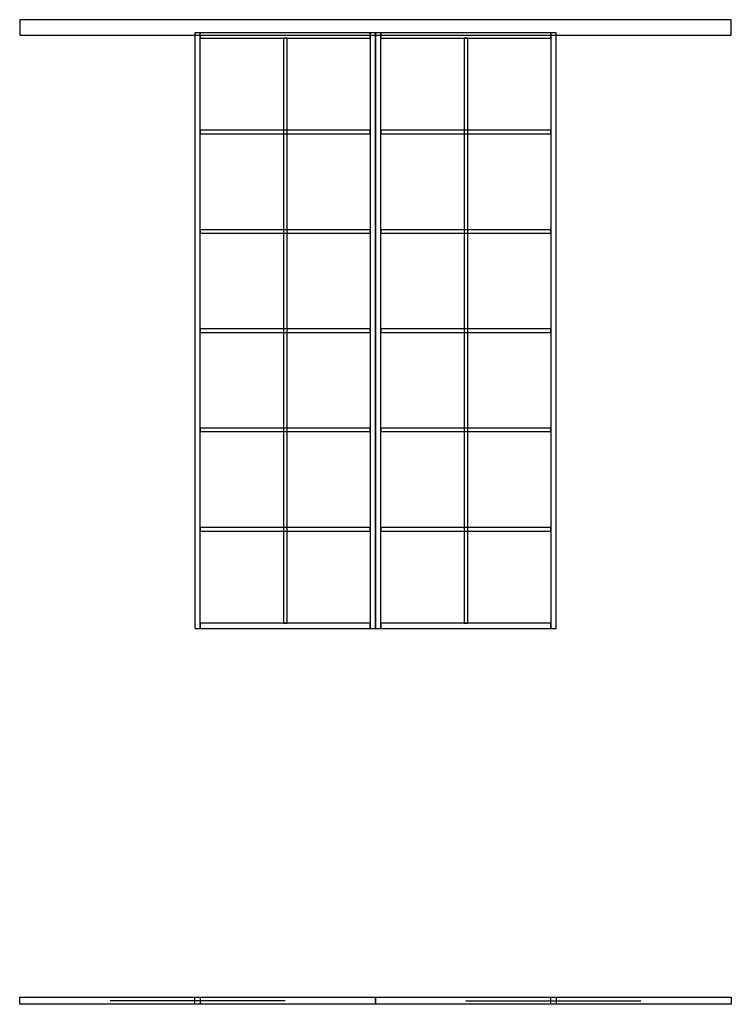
# Model space of a CAD drawing. Header units: millimetres. Extents: x -825 to 2425, y -1716 to 2780.
import ezdxf

# ---------------------------------------------------------------- set-up
doc = ezdxf.new("R2010")
doc.units = ezdxf.units.MM
for name, color, linetype in [('FRONT_CORNICE', 5, 'CONTINUOUS'), ('FRONT_LEAVES', 1, 'CONTINUOUS'), ('FRONT_MOULDINGS', 3, 'CONTINUOUS'), ('FRONT_PROFILE', 2, 'CONTINUOUS'), ('PLAN_CLOSED', 6, 'CONTINUOUS'), ('PLAN_OPEN', 1, 'CONTINUOUS'), ('TRAVEL', 2, 'CONTINUOUS')]:
    doc.layers.add(name, color=color, linetype=linetype)

msp = doc.modelspace()

# ---------------------------------------------------------------- linework, layer by layer
at = {"layer": 'FRONT_CORNICE'}
msp.add_lwpolyline([(-825, 2710), (2425, 2710), (2425, 2780), (-825, 2780)], close=True, dxfattribs=at)
at = {"layer": 'FRONT_LEAVES'}
for points in [[(-25, 0), (800, 0), (800, 2720), (-25, 2720)], [(800, 0), (1625, 0), (1625, 2720), (800, 2720)]]:
    msp.add_lwpolyline(points, close=True, dxfattribs=at)
at = {"layer": 'FRONT_MOULDINGS'}
for points in [[(380, 24), (396, 24), (396, 2696), (380, 2696)], [(1205, 24), (1221, 24), (1221, 2696), (1205, 2696)], [(-1, 2259), (776, 2259), (776, 2275), (-1, 2275)], [(824, 2259), (1601, 2259), (1601, 2275), (824, 2275)], [(-1, 1805), (776, 1805), (776, 1821), (-1, 1821)], [(824, 1805), (1601, 1805), (1601, 1821), (824, 1821)], [(-1, 1352), (776, 1352), (776, 1368), (-1, 1368)], [(824, 1352), (1601, 1352), (1601, 1368), (824, 1368)], [(-1, 899), (776, 899), (776, 915), (-1, 915)], [(824, 899), (1601, 899), (1601, 915), (824, 915)], [(-1, 445), (776, 445), (776, 461), (-1, 461)], [(824, 445), (1601, 445), (1601, 461), (824, 461)]]:
    msp.add_lwpolyline(points, close=True, dxfattribs=at)
at = {"layer": 'FRONT_PROFILE'}
for points in [[(-25, 0), (-1, 0), (-1, 2720), (-25, 2720)], [(-1, 2696), (776, 2696), (776, 2720), (-1, 2720)], [(776, 0), (800, 0), (800, 2720), (776, 2720)], [(800, 0), (824, 0), (824, 2720), (800, 2720)], [(824, 2696), (1601, 2696), (1601, 2720), (824, 2720)], [(1601, 0), (1625, 0), (1625, 2720), (1601, 2720)], [(-1, 0), (776, 0), (776, 24), (-1, 24)], [(824, 0), (1601, 0), (1601, 24), (824, 24)]]:
    msp.add_lwpolyline(points, close=True, dxfattribs=at)
at = {"layer": 'PLAN_CLOSED'}
for points in [[(-25, -1684), (800, -1684), (800, -1716), (-25, -1716)], [(800, -1684), (1625, -1684), (1625, -1716), (800, -1716)]]:
    msp.add_lwpolyline(points, close=True, dxfattribs=at)
at = {"layer": 'PLAN_OPEN'}
for points in [[(-825, -1684), (0, -1684), (0, -1716), (-825, -1716)], [(1600, -1684), (2425, -1684), (2425, -1716), (1600, -1716)]]:
    msp.add_lwpolyline(points, close=True, dxfattribs=at)
at = {"layer": 'TRAVEL'}
for points in [[(387.5, -1700), (-412.5, -1700)], [(1212.5, -1700), (2012.5, -1700)]]:
    msp.add_lwpolyline(points, dxfattribs=at)

doc.saveas('drawing.dxf')
